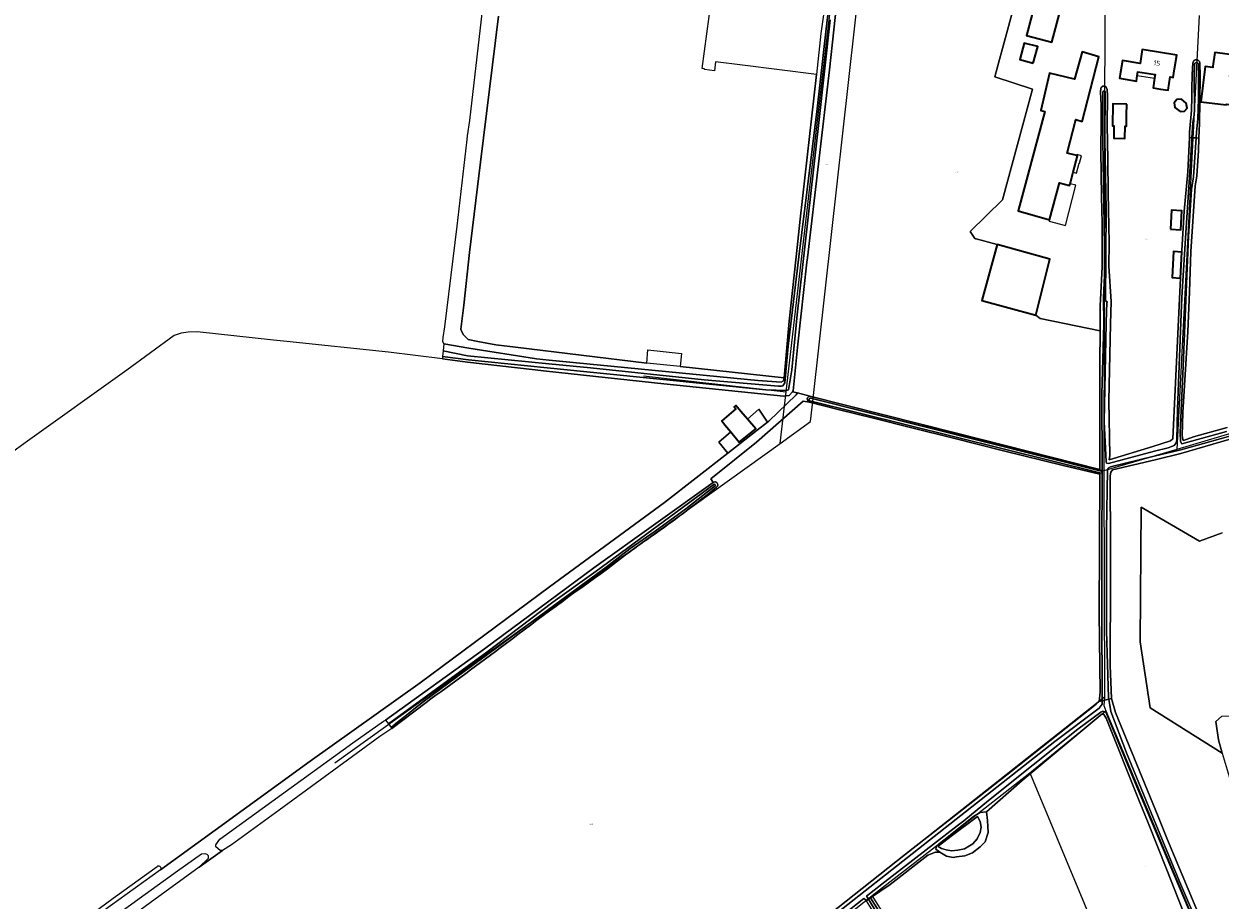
# Model space of a CAD drawing. Header units: metres. Extents: x 104777 to 177370, y 409697 to 438337.
# Tile 53 of 133: x 129010 to 129444, y 423130 to 423448. Entities that reach past the tile are written whole.
import ezdxf
from ezdxf.enums import TextEntityAlignment as Align
from ezdxf.lldxf.tags import DXFTag

# ---------------------------------------------------------------- set-up
doc = ezdxf.new("R2010")
doc.units = ezdxf.units.M
for name, color, linetype, lineweight in [('B-WE-GR-BOUWLAND-GV', 80, 'Continuous', 13), ('B-WE-GR-GRAS-GV', 60, 'Continuous', 13), ('B-WE-GR-HOUTWAL-GV', 40, 'Continuous', 13), ('B-WE-KG-GRENS_PERCEEL-G', 150, 'KG-PERCEEL-SO', 18), ('B-WE-KG-GRENS_PERCEEL-S', 150, 'Continuous', 25), ('B-WE-OG-BEBOUWING-G', 7, 'Continuous', 35), ('B-WE-OG-BEBOUWING-GV', 7, 'Continuous', 35), ('B-WE-OG-BEBOUWING_HUISNUMMER-T18', 10, 'Continuous', 18), ('B-WE-OG-BEBOUWING_LUIFEL-GV', 7, 'Continuous', 18), ('B-WE-OG-TERREIN_ERF-GV', 7, 'Continuous', 18), ('B-WE-OG-TERREIN_OEVER-GV', 7, 'Continuous', 18), ('B-WE-OG-WATER-GV', 130, 'Continuous', 18), ('B-WE-OG-WATER_GREPPEL-GV', 160, 'Continuous', 18), ('B-WE-VH-OPENVERHARDING_BETONELEMENT-GV', 90, 'Continuous', 18)]:
    doc.layers.add(name, color=color, linetype=linetype, lineweight=lineweight)
doc.styles.add('NLCS-ISO', font='NLCS-ISO.ttf')
doc.styles.add('NLCS-ISO-M20-T18', font='NLCS-ISO.ttf', dxfattribs={"height": 0.036})
doc.styles.get("Standard").update_dxf_attribs({"font": 'Romans.shx'})
tags = doc.linetypes.add('KG-PERCEEL-SO', pattern='A,5.5,-2,["P",Standard,S=1.8,R=0,X=-0.5,Y=-0.9],-2,5.5,-2,[5,NLCS.SHX,S=0.75,R=0,X=0,Y=0],-2', length=19).pattern_tags.tags
tags[6] = DXFTag(74, 10)

# ---------------------------------------------------------------- blocks, each defined once
blk = doc.blocks.new('SKG-PERCEELNUMMER-SO')
at = {"style": 'NLCS-ISO', "oblique": 10, "flags": 1}
for tag, p in [('GEMEENTECODE', (0, 2.6)), ('PERCEELGROOTTE', (0, -2.4))]:
    blk.add_attdef(tag, text='', height=1.8, dxfattribs=at).set_placement(p, align=Align.MIDDLE_CENTER)
at = {"style": 'NLCS-ISO', "oblique": 10}
blk.add_attdef('SECTIE', text='', height=1.8, dxfattribs=at).set_placement((-0.5, 0), align=Align.MIDDLE_RIGHT)
blk.add_attdef('PERCEELNUMMER', text='', height=1.8, dxfattribs=at).set_placement((0.5, 0), align=Align.MIDDLE_LEFT)

msp = doc.modelspace()

# ---------------------------------------------------------------- linework, layer by layer
at = {"layer": 'B-WE-GR-BOUWLAND-GV', "ltscale": 20, "flags": 128}
for points in [[(129355.434, 423369.902), (129353.712, 423372.44), (129365.393, 423383.951), (129376.332, 423424.109), (129362.624, 423428.554), (129363.664, 423432.269), (129372.107, 423463.501)], [(129305.83, 423460.306), (129302.621, 423431.155), (129294.665, 423363), (129294.468, 423361.309), (129291.091, 423331.557), (129289.412, 423314.629), (129289.197, 423314.367), (129291.022, 423313.907), (129295.563, 423312.763), (129349.176, 423299.25), (129400.754, 423286.172), (129400.828, 423324.767), (129400.844, 423336.494), (129379.171, 423340.987), (129377.514, 423342.139), (129357.971, 423347.403), (129363.509, 423367.738), (129355.866, 423369.817)], [(129030.582, 423121.739), (129042.624, 423130.667), (129058.53, 423142.097), (129058.681, 423142.207), (129058.852, 423142.282), (129059.035, 423142.317), (129059.222, 423142.311), (129059.403, 423142.265), (129059.569, 423142.181), (129059.713, 423142.062), (129059.828, 423141.914), (129059.907, 423141.745), (129059.948, 423141.563), (129059.948, 423141.376), (129059.908, 423141.194), (129059.785, 423140.934), (129079.638, 423155.286), (129114.171, 423180.361), (129154.105, 423208.785), (129200.967, 423243.515), (129242.776, 423274.187), (129265.688, 423292.039), (129262.43, 423296.035), (129266.792, 423299.762), (129264.616, 423302.393), (129263.543, 423303.757), (129268.648, 423308.096), (129268.002, 423308.857), (129268.661, 423309.417), (129270.43, 423307.198), (129272.82, 423304.452), (129276.989, 423308.081), (129280.102, 423303.288), (129280.564, 423303.65), (129290.563, 423313.29), (129291.022, 423313.907), (129289.197, 423314.367), (129288.047, 423312.964), (129285.959, 423312.72), (129242.501, 423317.2), (129199.967, 423321.828), (129194.679, 423322.403), (129171.237, 423325.133), (129162.118, 423326.287), (129142.504, 423328.769), (129105.704, 423332.555), (129100.812, 423333.078), (129073.121, 423336.039), (129069.781, 423335.987), (129067.252, 423335.633), (129064.722, 423334.721), (129047.574, 423322.17), (129010.71, 423295.801), (129005.689, 423292.209)], [(129228.32, 423065.957), (129330.255, 423146.539), (129349.557, 423161.672), (129368.753, 423176.722), (129399.413, 423200.974), (129400.471, 423201.922), (129400.86, 423205.321), (129400.501, 423234.041), (129400.696, 423257.824), (129400.701, 423258.478), (129400.751, 423284.477), (129387.437, 423287.598), (129365.824, 423292.855), (129347.677, 423297.538), (129332.48, 423301.288), (129318.562, 423304.721), (129305.736, 423307.899), (129295.326, 423310.596), (129293.029, 423310.917), (129276.095, 423296.019), (129259.55, 423282.72), (129260.457, 423281.472)], [(129156.177, 423201.575), (129143.77, 423192.212), (129143.104, 423191.71), (129139.442, 423189.301), (129102.833, 423162.505), (129085.612, 423149.9), (129082.351, 423147.942), (129073.856, 423141.908), (129056.036, 423128.857), (129006.833, 423092.82), (128976.072, 423070.672), (128958.872, 423058.288), (128957.668, 423057.685), (128951.865, 423053.43), (128951.162, 423052.276), (128942.395, 423046.416), (128939.373, 423044.396), (128921.818, 423031.614), (128900.092, 423016.027), (128892.874, 423010.412)]]:
    msp.add_lwpolyline(points, dxfattribs=at)
at = {"layer": 'B-WE-GR-BOUWLAND-GV', "ltscale": 20}
for points in [[(129355.866, 423369.817, -0.0128972), (129355.434, 423369.902)], [(129261.606, 423279.737, -0.0167473), (129239.814, 423263.134)], [(129260.457, 423281.472, -1.000531), (129261.606, 423279.737)], [(129239.814, 423263.134, 0.0205161), (129222.08, 423250.06)], [(129222.08, 423250.06, 0.0110109), (129184.95, 423222.729)], [(129184.95, 423222.729, -0.0010251), (129156.177, 423201.575)]]:
    msp.add_lwpolyline(points, format="xyb", dxfattribs=at)
at = {"layer": 'B-WE-GR-GRAS-GV', "ltscale": 20, "flags": 128}
for points in [[(129182.497, 423450.672), (129175.979, 423397.602), (129172.015, 423364.836), (129169.911, 423345.823), (129168.859, 423337.004), (129169.183, 423336.114), (129169.749, 423334.981), (129171.529, 423333.363), (129175.008, 423332.554), (129181.481, 423331.421), (129188.681, 423330.532), (129236.303, 423324.78), (129236.692, 423329.589), (129248.939, 423328.285), (129248.428, 423323.489), (129286.158, 423319.433), (129288.054, 423339.913), (129290.569, 423363.351), (129292.032, 423376.989), (129297.893, 423429.452), (129271.064, 423432.863), (129261.256, 423434.074), (129260.873, 423430.777), (129257.214, 423431.218), (129257.246, 423431.495), (129256.471, 423431.586), (129259.773, 423456.868)], [(129445.174, 423263.212), (129436.92, 423260.1), (129415.827, 423272.455), (129415.371, 423223.615), (129419, 423199.61), (129445.215, 423183.263), (129443.824, 423188.018), (129442.895, 423194.681), (129444.933, 423196.572)]]:
    msp.add_lwpolyline(points, dxfattribs=at)
msp.add_lwpolyline([(129280.102, 423303.288), (129276.989, 423308.081), (129272.82, 423304.452), (129275.878, 423300.939), (129269.902, 423296.002), (129266.792, 423299.762), (129262.43, 423296.035), (129265.688, 423292.039), (129276.4, 423300.386)], close=True, dxfattribs=at)
at = {"layer": 'B-WE-GR-HOUTWAL-GV', "ltscale": 20, "flags": 128}
for points in [[(129177.277, 423459.085), (129171.925, 423412.813), (129171.146, 423407.231), (129170.965, 423405.932), (129167.38, 423374.411), (129162.835, 423337.881), (129162.28, 423334.086), (129162.179, 423332.568), (129162.634, 423331.759), (129171.742, 423330.142), (129196.243, 423326.289), (129200.858, 423325.837), (129276.596, 423318.411), (129285.158, 423317.88), (129285.916, 423318.306), (129286.158, 423319.433), (129248.428, 423323.489), (129236.303, 423324.78), (129188.681, 423330.532), (129181.481, 423331.421), (129175.008, 423332.554), (129171.529, 423333.363), (129169.749, 423334.981), (129169.183, 423336.114), (129168.859, 423337.004), (129169.911, 423345.823), (129172.015, 423364.836), (129175.979, 423397.602), (129182.497, 423450.672)], [(129468.784, 423303.149), (129430.16, 423291.909), (129420.851, 423289.689), (129405.389, 423286.003), (129404.768, 423285.138), (129404.578, 423283.831), (129404.634, 423258.121), (129404.66, 423246.299), (129404.466, 423215.054), (129405.023, 423203.09), (129406.447, 423198.011), (129421.924, 423160.193), (129425.112, 423152.404), (129438.44, 423120.563), (129449.977, 423092.235)], [(129445.215, 423183.263), (129419, 423199.61), (129415.371, 423223.615), (129415.827, 423272.455), (129436.92, 423260.1), (129445.174, 423263.212)]]:
    msp.add_lwpolyline(points, dxfattribs=at)
at = {"layer": 'B-WE-KG-GRENS_PERCEEL-G', "ltscale": 20, "flags": 128}
for points in [[(129296.704, 423311.916), (129316.151, 423486.177)], [(129286.957, 423314.339), (129306.188, 423480.794)], [(129402.608, 423461.891), (129402.212, 423285.69)], [(129436.789, 423450.9), (129428.717, 423293.396)], [(129235.129, 423320.143), (129286.957, 423314.339)], [(129284.792, 423295.598), (129286.957, 423314.339)], [(129284.792, 423295.598), (129295.766, 423303.515), (129296.704, 423311.916)], [(129296.704, 423311.916), (129402.212, 423285.69)], [(129449.015, 423299.471), (129428.717, 423293.396)], [(129123.037, 423179.711), (129284.792, 423295.598)], [(129428.717, 423293.396), (129402.212, 423285.69)], [(129402.212, 423285.69), (129402.524, 423203.525)], [(129402.524, 423203.525), (129244.228, 423078.571), (129121.664, 422981.027), (129096.866, 422961.604)], [(129402.524, 423203.525), (129402.215, 423200.53), (129402.994, 423198.626)], [(129375.312, 423176.094), (129402.994, 423198.626)], [(129402.994, 423198.626), (129441.473, 423107.015)], [(129318.115, 423131.519), (129349.11, 423155.539), (129375.312, 423176.094)], [(129375.312, 423176.094), (129424.914, 423056.907)], [(129281.455, 423102.534), (129317.972, 423131.406)], [(129317.972, 423131.406), (129318.115, 423131.519)], [(129384.487, 423026.441), (129318.115, 423131.519)]]:
    msp.add_lwpolyline(points, dxfattribs=at)
at = {"layer": 'B-WE-OG-BEBOUWING-G', "ltscale": 20, "flags": 128}
for points in [[(129387, 423454.71), (129388.31, 423459.53), (129381.54, 423461.37), (129379.97, 423455.58), (129377.51, 423456.25), (129376.19, 423451.41), (129374.097, 423443.642), (129383.347, 423441.15)], [(129382.552, 423376.766), (129386.088, 423390.214), (129389.804, 423389.236), (129389.961, 423389.832), (129391.048, 423393.965), (129392.632, 423399.987), (129392.408, 423400.046), (129388.915, 423400.965), (129392.109, 423413.11), (129394.361, 423412.463), (129397.403, 423424.187), (129400.445, 423435.911), (129394.415, 423437.638), (129391.555, 423427.819), (129382.531, 423429.95), (129379.308, 423416.383), (129380.776, 423416.012), (129371.164, 423380.021)], [(129414.383, 423429.147), (129414.601, 423430.485), (129420.867, 423429.465), (129420.651, 423428.135), (129420.08, 423424.628), (129422.803, 423424.185), (129425.526, 423423.742), (129426.313, 423428.578), (129427.37, 423428.406), (129427.88, 423431.55), (129428.68, 423436.48), (129416.2, 423438.51), (129415.38, 423433.5), (129408.97, 423434.54), (129408.17, 423429.6), (129407.92, 423428.086), (129414.048, 423427.089)], [(129449.457, 423420.972), (129450.297, 423428.495), (129447.972, 423428.744), (129448.33, 423431.62), (129448.95, 423436.58), (129442.46, 423437.39), (129441.84, 423432.43), (129441.783, 423431.963), (129438.987, 423432.312), (129437.398, 423419.582), (129446.685, 423418.423), (129446.717, 423418.681), (129448.403, 423418.506), (129448.356, 423417.975), (129449.117, 423417.927), (129449.245, 423419.076), (129451.084, 423418.951), (129450.112, 423411.152), (129450.902, 423411.053), (129450.605, 423408.641), (129455.666, 423408.01), (129457.175, 423420.11)], [(129410.534, 423418.693), (129405.484, 423418.765), (129405.37, 423410.82), (129405.906, 423410.812), (129405.842, 423406.3), (129409.883, 423406.242), (129409.946, 423410.708), (129410.419, 423410.702), (129410.476, 423414.698)], [(129357.971, 423347.403), (129377.514, 423342.139), (129382.655, 423362.478), (129363.509, 423367.738)], [(129266.792, 423299.762), (129269.902, 423296.002), (129275.878, 423300.939), (129272.82, 423304.452), (129270.43, 423307.198), (129268.661, 423309.417), (129268.002, 423308.857), (129268.648, 423308.096), (129263.543, 423303.757), (129264.616, 423302.393)]]:
    msp.add_lwpolyline(points, close=True, dxfattribs=at)
at = {"layer": 'B-WE-OG-BEBOUWING-GV', "ltscale": 20, "flags": 128}
for points in [[(129387, 423454.71), (129388.31, 423459.53), (129381.54, 423461.37), (129379.97, 423455.58), (129377.51, 423456.25), (129376.19, 423451.41), (129374.097, 423443.642), (129383.347, 423441.15)], [(129376.625, 423433.584), (129378.254, 423439.646), (129373.36, 423440.838), (129371.762, 423434.891)], [(129382.552, 423376.766), (129386.088, 423390.214), (129389.804, 423389.236), (129389.961, 423389.832), (129391.048, 423393.965), (129392.632, 423399.987), (129392.408, 423400.046), (129388.915, 423400.965), (129392.109, 423413.11), (129394.361, 423412.463), (129397.403, 423424.187), (129400.445, 423435.911), (129394.415, 423437.638), (129391.555, 423427.819), (129382.531, 423429.95), (129379.308, 423416.383), (129380.776, 423416.012), (129371.164, 423380.021)], [(129414.383, 423429.147), (129414.601, 423430.485), (129420.867, 423429.465), (129420.651, 423428.135), (129420.08, 423424.628), (129422.803, 423424.185), (129425.526, 423423.742), (129426.313, 423428.578), (129427.37, 423428.406), (129427.88, 423431.55), (129428.68, 423436.48), (129416.2, 423438.51), (129415.38, 423433.5), (129408.97, 423434.54), (129408.17, 423429.6), (129407.92, 423428.086), (129414.048, 423427.089)], [(129449.457, 423420.972), (129450.297, 423428.495), (129447.972, 423428.744), (129448.33, 423431.62), (129448.95, 423436.58), (129442.46, 423437.39), (129441.84, 423432.43), (129441.783, 423431.963), (129438.987, 423432.312), (129437.398, 423419.582), (129446.685, 423418.423), (129446.717, 423418.681), (129448.403, 423418.506), (129448.356, 423417.975), (129449.117, 423417.927), (129449.245, 423419.076), (129451.084, 423418.951), (129450.112, 423411.152), (129450.902, 423411.053), (129450.605, 423408.641), (129455.666, 423408.01), (129457.175, 423420.11)], [(129410.534, 423418.693), (129405.484, 423418.765), (129405.37, 423410.82), (129405.906, 423410.812), (129405.842, 423406.3), (129409.883, 423406.242), (129409.946, 423410.708), (129410.419, 423410.702), (129410.476, 423414.698)], [(129429.89, 423415.984), (129431.468, 423416.16), (129432.418, 423417.302), (129432.162, 423419.025), (129430.441, 423420.555), (129428.686, 423420.347), (129427.736, 423419.205), (129427.944, 423417.499)], [(129426.469, 423373.301), (129430.125, 423373.11), (129430.487, 423380.02), (129426.831, 423380.212)], [(129357.971, 423347.403), (129377.514, 423342.139), (129382.655, 423362.478), (129363.509, 423367.738)], [(129430.102, 423355.622), (129430.558, 423364.968), (129427.569, 423365.195), (129427.065, 423355.753)], [(129266.792, 423299.762), (129269.902, 423296.002), (129275.878, 423300.939), (129272.82, 423304.452), (129270.43, 423307.198), (129268.661, 423309.417), (129268.002, 423308.857), (129268.648, 423308.096), (129263.543, 423303.757), (129264.616, 423302.393)]]:
    msp.add_lwpolyline(points, close=True, dxfattribs=at)
at = {"layer": 'B-WE-OG-BEBOUWING_LUIFEL-GV', "ltscale": 20, "flags": 128}
for points in [[(129414.383, 423429.147), (129420.651, 423428.135), (129420.867, 423429.465), (129414.601, 423430.485)], [(129391.048, 423393.965), (129392.353, 423393.622), (129393.313, 423397.27), (129393.407, 423397.245), (129394.132, 423400.003), (129392.509, 423400.43), (129392.408, 423400.046), (129392.632, 423399.987)], [(129389.961, 423389.832), (129389.804, 423389.236), (129386.088, 423390.214), (129382.552, 423376.766), (129382.419, 423376.261), (129388.259, 423374.725), (129392.086, 423389.273)]]:
    msp.add_lwpolyline(points, close=True, dxfattribs=at)
at = {"layer": 'B-WE-OG-TERREIN_ERF-GV', "ltscale": 20, "flags": 128}
for points in [[(129407.57, 423461.323), (129403.493, 423462.876), (129398.322, 423464.583), (129395.951, 423465.365), (129393.625, 423465.991), (129391.813, 423466.48), (129390.129, 423466.933), (129374.484, 423472.293), (129372.107, 423463.501), (129363.664, 423432.269), (129362.624, 423428.554), (129376.332, 423424.109), (129365.393, 423383.951), (129353.712, 423372.44), (129355.434, 423369.902)], [(129355.866, 423369.817), (129363.509, 423367.738), (129382.655, 423362.478), (129377.514, 423342.139), (129379.171, 423340.987), (129400.844, 423336.494), (129400.847, 423338.854), (129400.856, 423345.671), (129400.969, 423347.852), (129401.597, 423359.72), (129401.656, 423368.937), (129401.584, 423375.553), (129401.377, 423385.239), (129401.24, 423393.559), (129401.131, 423401.606), (129401.291, 423412.9), (129401.253, 423418.451), (129401.021, 423423.069), (129401.086, 423424.329), (129401.312, 423424.786), (129401.832, 423425.283), (129402.528, 423425.286), (129403.11, 423424.883), (129403.377, 423424.042), (129403.504, 423421.704), (129403.483, 423411.205), (129403.709, 423398.547), (129403.786, 423386.483), (129404.192, 423368.329), (129404.073, 423359.905), (129404.888, 423347.107), (129404.695, 423339.039), (129404.027, 423311.07), (129404.404, 423291.252), (129404.211, 423289.683), (129420.047, 423294.529), (129426.461, 423296.491), (129427.255, 423297.267), (129429.86, 423350.665), (129430.102, 423355.622), (129427.065, 423355.753), (129427.569, 423365.195), (129430.558, 423364.968), (129430.592, 423365.657), (129431.412, 423379.932), (129432.674, 423394.174), (129433.262, 423406.564), (129433.356, 423408.544), (129434.014, 423416.449), (129434.167, 423421.359), (129434.17, 423424.982), (129434.305, 423428.661), (129434.326, 423429.473), (129434.591, 423433.743), (129434.611, 423433.862), (129434.642, 423433.978), (129434.684, 423434.091), (129434.737, 423434.199), (129434.8, 423434.302), (129434.873, 423434.397), (129434.955, 423434.485), (129435.046, 423434.565), (129435.144, 423434.635), (129435.248, 423434.696), (129435.357, 423434.746), (129435.471, 423434.785), (129435.588, 423434.812), (129435.708, 423434.828), (129435.828, 423434.832), (129435.948, 423434.825), (129436.067, 423434.805), (129436.184, 423434.774), (129436.296, 423434.732), (129436.405, 423434.679), (129436.507, 423434.615), (129436.603, 423434.542), (129436.691, 423434.46), (129436.77, 423434.37), (129436.84, 423434.272), (129436.901, 423434.168), (129436.951, 423434.058), (129436.99, 423433.944), (129437.017, 423433.827), (129437.033, 423433.707), (129437.037, 423433.587), (129437.153, 423428.834), (129437.08, 423419.619), (129437, 423411.638), (129436.753, 423406.392), (129436.537, 423401.791), (129435.974, 423392.738), (129435.406, 423388.992), (129433.816, 423365.182), (129433.293, 423350.599), (129432.777, 423336.217), (129430.946, 423306.824), (129430.673, 423298.449), (129430.919, 423297.049), (129431.176, 423296.697), (129434.77, 423297.964), (129446.942, 423301.399)], [(129436.507, 423112.033), (129425.151, 423140.883), (129418.263, 423157.941), (129415.059, 423165.877), (129403.106, 423195.868), (129402.248, 423197.188), (129401.552, 423197.37), (129400.848, 423196.855), (129372.554, 423173.36), (129359.589, 423161.992), (129359.988, 423158.845), (129360.199, 423154.478), (129359.199, 423151.086), (129357.343, 423149.188), (129354.612, 423147.038), (129351.72, 423146.025), (129348.688, 423145.556), (129347.523, 423145.376), (129345.172, 423145.84), (129342.658, 423147.353), (129341.087, 423147.285), (129338.281, 423146.183), (129324.714, 423135.52), (129317.524, 423130.73), (129328.495, 423113.343)]]:
    msp.add_lwpolyline(points, dxfattribs=at)
for points in [[(129387, 423454.71), (129383.347, 423441.15), (129374.097, 423443.642), (129376.19, 423451.41), (129377.51, 423456.25), (129379.97, 423455.58), (129381.54, 423461.37), (129388.31, 423459.53)], [(129376.625, 423433.584), (129371.762, 423434.891), (129373.36, 423440.838), (129378.254, 423439.646)], [(129389.961, 423389.832), (129389.804, 423389.236), (129386.088, 423390.214), (129382.552, 423376.766), (129371.164, 423380.021), (129380.776, 423416.012), (129379.308, 423416.383), (129382.531, 423429.95), (129391.555, 423427.819), (129394.415, 423437.638), (129400.445, 423435.911), (129397.403, 423424.187), (129394.361, 423412.463), (129392.109, 423413.11), (129388.915, 423400.965), (129392.408, 423400.046), (129392.632, 423399.987), (129391.048, 423393.965)], [(129414.601, 423430.485), (129414.383, 423429.147), (129414.048, 423427.089), (129407.92, 423428.086), (129408.17, 423429.6), (129408.97, 423434.54), (129415.38, 423433.5), (129416.2, 423438.51), (129428.68, 423436.48), (129427.88, 423431.55), (129427.37, 423428.406), (129426.313, 423428.578), (129425.526, 423423.742), (129422.803, 423424.185), (129420.08, 423424.628), (129420.651, 423428.135), (129420.867, 423429.465)], [(129447.972, 423428.744), (129450.297, 423428.495), (129449.457, 423420.972), (129457.175, 423420.11), (129455.666, 423408.01), (129450.605, 423408.641), (129450.902, 423411.053), (129450.112, 423411.152), (129451.084, 423418.951), (129449.245, 423419.076), (129449.117, 423417.927), (129448.356, 423417.975), (129448.403, 423418.506), (129446.717, 423418.681), (129446.685, 423418.423), (129437.398, 423419.582), (129438.987, 423432.312), (129441.783, 423431.963), (129441.84, 423432.43), (129442.46, 423437.39), (129448.95, 423436.58), (129448.33, 423431.62)], [(129410.534, 423418.693), (129410.476, 423414.698), (129410.419, 423410.702), (129409.946, 423410.708), (129409.883, 423406.242), (129405.842, 423406.3), (129405.906, 423410.812), (129405.37, 423410.82), (129405.484, 423418.765)], [(129429.89, 423415.984), (129427.944, 423417.499), (129427.736, 423419.205), (129428.686, 423420.347), (129430.441, 423420.555), (129432.162, 423419.025), (129432.418, 423417.302), (129431.468, 423416.16)], [(129426.469, 423373.301), (129426.831, 423380.212), (129430.487, 423380.02), (129430.125, 423373.11)]]:
    msp.add_lwpolyline(points, close=True, dxfattribs=at)
at = {"layer": 'B-WE-OG-TERREIN_ERF-GV', "ltscale": 20}
msp.add_lwpolyline([(129355.434, 423369.902, 0.0128972), (129355.866, 423369.817)], format="xyb", dxfattribs=at)
at = {"layer": 'B-WE-OG-TERREIN_OEVER-GV', "ltscale": 20, "flags": 128}
for points in [[(129302.92, 423449.313), (129298.783, 423412.105), (129290.864, 423342.315), (129288.947, 423322.364), (129287.808, 423315.07), (129287.092, 423314.809), (129279.514, 423315.1), (129200.102, 423323.067), (129171.551, 423325.931), (129162.201, 423327.175), (129162.118, 423326.287), (129171.237, 423325.133), (129194.679, 423322.403), (129199.967, 423321.828), (129242.501, 423317.2), (129285.959, 423312.72), (129288.047, 423312.964), (129289.197, 423314.367), (129289.412, 423314.629), (129291.091, 423331.557), (129294.468, 423361.309), (129294.665, 423363), (129302.621, 423431.155), (129305.83, 423460.306)], [(129301.838, 423460.627), (129299.55, 423444.286), (129297.893, 423429.452), (129292.032, 423376.989), (129290.569, 423363.351), (129288.054, 423339.913), (129286.158, 423319.433), (129285.916, 423318.306), (129285.158, 423317.88), (129276.596, 423318.411), (129200.858, 423325.837), (129196.243, 423326.289), (129171.742, 423330.142), (129162.634, 423331.759), (129162.394, 423329.21), (129171.298, 423327.348), (129200.725, 423324.501), (129215.861, 423323.037), (129257.169, 423318.717), (129284.11, 423316.382), (129285.185, 423316.369), (129285.725, 423316.497), (129286.41, 423317.565), (129287.644, 423330.934), (129291.509, 423363.25), (129292.567, 423372.101), (129298.208, 423417.025), (129301.441, 423446.04), (129303.156, 423460.442)], [(129434.176, 423406.519), (129433.262, 423406.564), (129432.674, 423394.174), (129431.412, 423379.932), (129430.592, 423365.657), (129430.558, 423364.968), (129430.102, 423355.622), (129429.86, 423350.665), (129427.255, 423297.267), (129426.461, 423296.491), (129420.047, 423294.529), (129404.211, 423289.683), (129404.404, 423291.252), (129404.027, 423311.07), (129404.695, 423339.039), (129404.888, 423347.107), (129404.073, 423359.905), (129404.192, 423368.329), (129403.786, 423386.483), (129403.709, 423398.547), (129403.483, 423411.205), (129403.504, 423421.704), (129403.377, 423424.042), (129403.11, 423424.883), (129402.528, 423425.286), (129401.832, 423425.283), (129401.312, 423424.786), (129401.086, 423424.329), (129401.021, 423423.069), (129401.253, 423418.451), (129401.291, 423412.9), (129401.131, 423401.606), (129401.24, 423393.559), (129401.377, 423385.239), (129401.584, 423375.553), (129401.656, 423368.937), (129401.597, 423359.72), (129400.969, 423347.852), (129400.856, 423345.671), (129400.847, 423338.854), (129400.844, 423336.494), (129400.828, 423324.767), (129400.754, 423286.172), (129400.753, 423285.618), (129401.634, 423285.396), (129401.64, 423287.27), (129401.512, 423313.456), (129402.222, 423338.852), (129402.163, 423348.413), (129402.562, 423359.178), (129401.832, 423405.634), (129401.875, 423423.227)], [(129402.687, 423423.248), (129402.549, 423405.87), (129403.121, 423380.445), (129402.871, 423347.305), (129403.391, 423347.037), (129403.296, 423346.34), (129403.175, 423343.548), (129403.083, 423339.078), (129402.355, 423303.583), (129403.055, 423288.911), (129403.225, 423288.473), (129403.921, 423288.29), (129420.595, 423292.737), (129425.548, 423294.058), (129427.739, 423294.817), (129428.448, 423295.769), (129428.723, 423296.901), (129428.942, 423308.07), (129430.436, 423345.933), (129430.711, 423350.623), (129431.965, 423372.012), (129433.337, 423392.158), (129433.639, 423397.922), (129434.176, 423406.519)], [(129446.942, 423301.399), (129434.77, 423297.964), (129431.176, 423296.697), (129430.919, 423297.049), (129430.673, 423298.449), (129430.946, 423306.824), (129432.777, 423336.217), (129433.293, 423350.599), (129433.816, 423365.182), (129435.406, 423388.992), (129435.974, 423392.738), (129436.537, 423401.791), (129436.753, 423406.392), (129435.755, 423406.441), (129434.735, 423392.316), (129434.07, 423387.698), (129432.997, 423370.691), (129432.167, 423350.639), (129431.044, 423323.494), (129429.889, 423299.505), (129430.113, 423296.361), (129430.539, 423295.483), (129446.739, 423299.918)], [(129295.326, 423310.596), (129305.736, 423307.899), (129318.562, 423304.721), (129332.48, 423301.288), (129347.677, 423297.538), (129365.824, 423292.855), (129387.437, 423287.598), (129400.751, 423284.477), (129400.752, 423284.973), (129295.561, 423311.044), (129295.465, 423311.102), (129295.383, 423311.18), (129295.319, 423311.273), (129295.276, 423311.377), (129295.255, 423311.488), (129295.258, 423311.6), (129295.285, 423311.71), (129295.334, 423311.812), (129295.403, 423311.901), (129295.489, 423311.974), (129295.589, 423312.027), (129295.697, 423312.058), (129295.809, 423312.066), (129400.753, 423285.618), (129400.754, 423286.172)], [(129400.754, 423286.172), (129349.176, 423299.25), (129295.563, 423312.763)], [(129466.943, 423303.52), (129430.164, 423293.218), (129420.556, 423290.928), (129404.693, 423287.146), (129403.814, 423286.633), (129403.542, 423285.763), (129403.201, 423264.209), (129403.202, 423258.118), (129403.205, 423227.55), (129403.881, 423203.452), (129403.99, 423202.825), (129405.023, 423203.09), (129404.466, 423215.054), (129404.66, 423246.299), (129404.634, 423258.121), (129404.578, 423283.831), (129404.768, 423285.138), (129405.389, 423286.003), (129420.851, 423289.689), (129430.16, 423291.909), (129468.784, 423303.149)], [(129260.457, 423281.472), (129217.065, 423250.429), (129177.426, 423221.038), (129141.449, 423195.207), (129142.53, 423193.812), (129178.3, 423219.84), (129202.214, 423238.022), (129217.938, 423249.231), (129260.664, 423280.743), (129260.743, 423280.774), (129260.828, 423280.787), (129260.913, 423280.78), (129260.995, 423280.755), (129261.068, 423280.712), (129261.131, 423280.654), (129261.179, 423280.583), (129261.21, 423280.504), (129261.222, 423280.419), (129261.215, 423280.334), (129261.189, 423280.253), (129261.146, 423280.179), (129250.436, 423271.852), (129239.353, 423263.816), (129230.345, 423257.457), (129221.606, 423250.735), (129202.961, 423237.092), (129184.447, 423223.382), (129170.079, 423212.797), (129155.69, 423202.241), (129152.414, 423199.63), (129149.138, 423197.02), (129145.862, 423194.409), (129143.516, 423192.54), (129143.77, 423192.212), (129156.177, 423201.575)], [(129288.2, 423111.773), (129350.372, 423160.633), (129384.491, 423187.446), (129400.519, 423199.564), (129401.671, 423201.034), (129401.664, 423202.228), (129400.471, 423201.922), (129399.413, 423200.974), (129368.753, 423176.722), (129349.557, 423161.672), (129330.255, 423146.539), (129228.32, 423065.957)], [(129433.003, 423126.737), (129427.82, 423138.756), (129419.485, 423158.435), (129414.148, 423171.037), (129403.285, 423197.262), (129402.772, 423198.228), (129401.903, 423198.501), (129401.112, 423198.073), (129392.836, 423191.974), (129360.323, 423165.998), (129351.393, 423158.71), (129349.042, 423156.792), (129321.648, 423135.643), (129316.12, 423131.285), (129316.766, 423130.225), (129317.524, 423130.73), (129324.714, 423135.52), (129338.281, 423146.183), (129341.087, 423147.285), (129342.658, 423147.353), (129341.292, 423148.423), (129341.466, 423149.394), (129342.45, 423150.355), (129346.433, 423153.481), (129352.043, 423157.883), (129354.971, 423160.181), (129357.34, 423161.694), (129359.589, 423161.992), (129372.554, 423173.36), (129400.848, 423196.855), (129401.552, 423197.37), (129402.248, 423197.188), (129403.106, 423195.868), (129415.059, 423165.877), (129418.263, 423157.941), (129425.151, 423140.883), (129436.507, 423112.033)], [(129315.908, 423129.653), (129315.693, 423129.995), (129315.142, 423130.515), (129281.827, 423104.254)]]:
    msp.add_lwpolyline(points, dxfattribs=at)
for points in [[(129433.262, 423406.564), (129434.176, 423406.519), (129434.521, 423412.05), (129435.001, 423414.743), (129435.093, 423416.779), (129434.964, 423428.722), (129435.124, 423432.993), (129435.122, 423433.065), (129435.128, 423433.137), (129435.141, 423433.209), (129435.161, 423433.278), (129435.188, 423433.345), (129435.222, 423433.409), (129435.261, 423433.47), (129435.307, 423433.526), (129435.358, 423433.577), (129435.414, 423433.623), (129435.474, 423433.663), (129435.538, 423433.697), (129435.605, 423433.724), (129435.675, 423433.745), (129435.746, 423433.758), (129435.818, 423433.764), (129435.89, 423433.763), (129435.962, 423433.754), (129436.033, 423433.739), (129436.102, 423433.716), (129436.168, 423433.687), (129436.231, 423433.651), (129436.29, 423433.609), (129436.344, 423433.561), (129436.393, 423433.508), (129436.437, 423433.451), (129436.475, 423433.389), (129436.507, 423433.324), (129436.531, 423433.256), (129436.549, 423433.186), (129436.56, 423433.114), (129436.535, 423428.777), (129436.535, 423420.455), (129436.396, 423413.34), (129435.902, 423408.48), (129435.755, 423406.441), (129436.753, 423406.392), (129437, 423411.638), (129437.08, 423419.619), (129437.153, 423428.834), (129437.037, 423433.587), (129437.033, 423433.707), (129437.017, 423433.827), (129436.99, 423433.944), (129436.951, 423434.058), (129436.901, 423434.168), (129436.84, 423434.272), (129436.77, 423434.37), (129436.691, 423434.46), (129436.603, 423434.542), (129436.507, 423434.615), (129436.405, 423434.679), (129436.296, 423434.732), (129436.184, 423434.774), (129436.067, 423434.805), (129435.948, 423434.825), (129435.828, 423434.832), (129435.708, 423434.828), (129435.588, 423434.812), (129435.471, 423434.785), (129435.357, 423434.746), (129435.248, 423434.696), (129435.144, 423434.635), (129435.046, 423434.565), (129434.955, 423434.485), (129434.873, 423434.397), (129434.8, 423434.302), (129434.737, 423434.199), (129434.684, 423434.091), (129434.642, 423433.978), (129434.611, 423433.862), (129434.591, 423433.743), (129434.326, 423429.473), (129434.305, 423428.661), (129434.17, 423424.982), (129434.167, 423421.359), (129434.014, 423416.449), (129433.356, 423408.544)], [(129400.471, 423201.922), (129401.664, 423202.228), (129401.465, 423235.426), (129401.541, 423257.817), (129401.632, 423284.755), (129400.752, 423284.973), (129400.751, 423284.477), (129400.701, 423258.478), (129400.696, 423257.824), (129400.501, 423234.041), (129400.86, 423205.321)], [(129420.27, 423159.517), (129429.715, 423136.639), (129445.515, 423099.707), (129456.013, 423074.613), (129456.59, 423073.234), (129459.031, 423075.458), (129457.687, 423075.473), (129457.373, 423075.477), (129456.09, 423077.675), (129452.321, 423086.652), (129449.977, 423092.235), (129438.44, 423120.563), (129425.112, 423152.404), (129421.924, 423160.193), (129406.447, 423198.011), (129405.023, 423203.09), (129403.99, 423202.825), (129404.781, 423198.292), (129410.452, 423183.3)], [(129467.985, 423197.017), (129454.609, 423196.66), (129444.933, 423196.572), (129442.895, 423194.681), (129443.824, 423188.018), (129445.215, 423183.263), (129448.765, 423171.129), (129451.024, 423157.597), (129452.275, 423152.543), (129455.951, 423148.065), (129459.367, 423147.118), (129467.359, 423149.644), (129490.603, 423163.581), (129504.387, 423171.357), (129521.751, 423181.154), (129524.208, 423184.451), (129524.042, 423187.476), (129520.037, 423198.207), (129517.86, 423201.659), (129514.145, 423202.811), (129496.255, 423200.217), (129475.579, 423197.219), (129468.879, 423197.04)], [(129348.688, 423145.556), (129351.72, 423146.025), (129354.612, 423147.038), (129357.343, 423149.188), (129359.199, 423151.086), (129360.199, 423154.478), (129359.988, 423158.845), (129359.589, 423161.992), (129357.34, 423161.694), (129354.971, 423160.181), (129352.043, 423157.883), (129346.433, 423153.481), (129342.45, 423150.355), (129341.466, 423149.394), (129341.292, 423148.423), (129342.658, 423147.353), (129345.172, 423145.84), (129347.523, 423145.376)], [(129342.553, 423149.884), (129346.771, 423153.05), (129356.378, 423160.261), (129357.329, 423158.385), (129357.711, 423156.354), (129357.282, 423154.413), (129356.283, 423152.154), (129354.72, 423150.308), (129351.7, 423148.56), (129349.18, 423148.022), (129346.907, 423147.805), (129344.965, 423148.153), (129343.35, 423148.658), (129342.141, 423149.321)], [(129386.557, 423026.075), (129386.212, 423026.581), (129385.05, 423026.429), (129383.506, 423024.832), (129356.678, 423069.062), (129342.897, 423090.442), (129328.495, 423113.343), (129317.524, 423130.73), (129316.766, 423130.225), (129326.605, 423114.08), (129340.272, 423092.526), (129383.164, 423024.048), (129383.708, 423024.579), (129385.4, 423026.232), (129385.768, 423026.471), (129386.189, 423025.947)]]:
    msp.add_lwpolyline(points, close=True, dxfattribs=at)
at = {"layer": 'B-WE-OG-TERREIN_OEVER-GV', "ltscale": 20}
for points in [[(129401.875, 423423.227, -0.5750599), (129402.687, 423423.248)], [(129295.563, 423312.763, 0.7957524), (129295.326, 423310.596)], [(129239.814, 423263.134, 0.0167473), (129261.606, 423279.737)], [(129261.606, 423279.737, 1.000531), (129260.457, 423281.472)], [(129222.08, 423250.06, -0.0205161), (129239.814, 423263.134)], [(129184.95, 423222.729, -0.0110109), (129222.08, 423250.06)], [(129156.177, 423201.575, 0.0010251), (129184.95, 423222.729)]]:
    msp.add_lwpolyline(points, format="xyb", dxfattribs=at)
at = {"layer": 'B-WE-OG-WATER-GV', "ltscale": 20, "flags": 128}
for points in [[(129303.156, 423460.442), (129301.441, 423446.04), (129298.208, 423417.025), (129292.567, 423372.101), (129291.509, 423363.25), (129287.644, 423330.934), (129286.41, 423317.565), (129285.725, 423316.497), (129285.185, 423316.369), (129284.11, 423316.382), (129257.169, 423318.717), (129215.861, 423323.037), (129200.725, 423324.501), (129171.298, 423327.348), (129162.394, 423329.21), (129162.201, 423327.175), (129171.551, 423325.931), (129200.102, 423323.067), (129279.514, 423315.1), (129287.092, 423314.809), (129287.808, 423315.07), (129288.947, 423322.364), (129290.864, 423342.315), (129298.783, 423412.105), (129302.92, 423449.313)], [(129401.875, 423423.227), (129401.832, 423405.634), (129402.562, 423359.178), (129402.163, 423348.413), (129402.222, 423338.852), (129401.512, 423313.456), (129401.64, 423287.27), (129401.634, 423285.396), (129401.632, 423284.755), (129401.541, 423257.817), (129401.465, 423235.426), (129401.664, 423202.228), (129403.99, 423202.825), (129403.881, 423203.452), (129403.205, 423227.55), (129403.202, 423258.118), (129403.201, 423264.209), (129403.542, 423285.763), (129403.814, 423286.633), (129404.693, 423287.146), (129420.556, 423290.928), (129430.164, 423293.218), (129466.943, 423303.52)], [(129446.739, 423299.918), (129430.539, 423295.483), (129430.113, 423296.361), (129429.889, 423299.505), (129431.044, 423323.494), (129432.167, 423350.639), (129432.997, 423370.691), (129434.07, 423387.698), (129434.735, 423392.316), (129435.755, 423406.441), (129434.176, 423406.519), (129433.639, 423397.922), (129433.337, 423392.158), (129431.965, 423372.012), (129430.711, 423350.623), (129430.436, 423345.933), (129428.942, 423308.07), (129428.723, 423296.901), (129428.448, 423295.769), (129427.739, 423294.817), (129425.548, 423294.058), (129420.595, 423292.737), (129403.921, 423288.29), (129403.225, 423288.473), (129403.055, 423288.911), (129402.355, 423303.583), (129403.083, 423339.078), (129403.175, 423343.548), (129403.296, 423346.34), (129403.391, 423347.037), (129402.871, 423347.305), (129403.121, 423380.445), (129402.549, 423405.87), (129402.687, 423423.248)], [(129445.515, 423099.707), (129429.715, 423136.639), (129420.27, 423159.517), (129410.452, 423183.3), (129404.781, 423198.292), (129403.99, 423202.825), (129401.664, 423202.228), (129401.671, 423201.034), (129400.519, 423199.564), (129384.491, 423187.446)], [(129281.827, 423104.254), (129315.142, 423130.515), (129315.693, 423129.995), (129315.908, 423129.653), (129316.766, 423130.225), (129316.12, 423131.285), (129321.648, 423135.643), (129349.042, 423156.792), (129351.393, 423158.71), (129360.323, 423165.998), (129392.836, 423191.974), (129401.112, 423198.073), (129401.903, 423198.501), (129402.772, 423198.228), (129403.285, 423197.262), (129414.148, 423171.037), (129419.485, 423158.435), (129427.82, 423138.756), (129433.003, 423126.737)], [(129384.491, 423187.446), (129350.372, 423160.633), (129288.2, 423111.773), (129270.162, 423097.418), (129247.67, 423079.519), (129203.354, 423044.43), (129188.406, 423032.512), (129168.221, 423016.419), (129119.114, 422977.711), (129070.158, 422938.925), (129035.455, 422911.696), (129013.094, 422893.922)]]:
    msp.add_lwpolyline(points, dxfattribs=at)
for points in [[(129434.176, 423406.519), (129435.755, 423406.441), (129435.902, 423408.48), (129436.396, 423413.34), (129436.535, 423420.455), (129436.535, 423428.777), (129436.56, 423433.114), (129436.549, 423433.186), (129436.531, 423433.256), (129436.507, 423433.324), (129436.475, 423433.389), (129436.437, 423433.451), (129436.393, 423433.508), (129436.344, 423433.561), (129436.29, 423433.609), (129436.231, 423433.651), (129436.168, 423433.687), (129436.102, 423433.716), (129436.033, 423433.739), (129435.962, 423433.754), (129435.89, 423433.763), (129435.818, 423433.764), (129435.746, 423433.758), (129435.675, 423433.745), (129435.605, 423433.724), (129435.538, 423433.697), (129435.474, 423433.663), (129435.414, 423433.623), (129435.358, 423433.577), (129435.307, 423433.526), (129435.261, 423433.47), (129435.222, 423433.409), (129435.188, 423433.345), (129435.161, 423433.278), (129435.141, 423433.209), (129435.128, 423433.137), (129435.122, 423433.065), (129435.124, 423432.993), (129434.964, 423428.722), (129435.093, 423416.779), (129435.001, 423414.743), (129434.521, 423412.05)], [(129346.771, 423153.05), (129342.553, 423149.884), (129342.141, 423149.321), (129343.35, 423148.658), (129344.965, 423148.153), (129346.907, 423147.805), (129349.18, 423148.022), (129351.7, 423148.56), (129354.72, 423150.308), (129356.283, 423152.154), (129357.282, 423154.413), (129357.711, 423156.354), (129357.329, 423158.385), (129356.378, 423160.261)], [(129382.535, 423023.433), (129383.164, 423024.048), (129340.272, 423092.526), (129326.605, 423114.08), (129316.766, 423130.225), (129315.908, 423129.653), (129325.688, 423114.142), (129342.58, 423087.296), (129358.848, 423061.864), (129382.101, 423024.137)]]:
    msp.add_lwpolyline(points, close=True, dxfattribs=at)
at = {"layer": 'B-WE-OG-WATER-GV', "ltscale": 20}
msp.add_lwpolyline([(129402.687, 423423.248, 0.5750599), (129401.875, 423423.227)], format="xyb", dxfattribs=at)
at = {"layer": 'B-WE-OG-WATER_GREPPEL-GV', "ltscale": 20, "flags": 128}
for points in [[(129401.632, 423284.755), (129401.634, 423285.396), (129400.753, 423285.618), (129295.809, 423312.066), (129295.697, 423312.058), (129295.589, 423312.027), (129295.489, 423311.974), (129295.403, 423311.901), (129295.334, 423311.812), (129295.285, 423311.71), (129295.258, 423311.6), (129295.255, 423311.488), (129295.276, 423311.377), (129295.319, 423311.273), (129295.383, 423311.18), (129295.465, 423311.102), (129295.561, 423311.044), (129400.752, 423284.973)], [(129142.53, 423193.812), (129143.516, 423192.54), (129145.862, 423194.409), (129149.138, 423197.02), (129152.414, 423199.63), (129155.69, 423202.241), (129170.079, 423212.797), (129184.447, 423223.382), (129202.961, 423237.092), (129221.606, 423250.735), (129230.345, 423257.457), (129239.353, 423263.816), (129250.436, 423271.852), (129261.146, 423280.179), (129261.189, 423280.253), (129261.215, 423280.334), (129261.222, 423280.419), (129261.21, 423280.504), (129261.179, 423280.583), (129261.131, 423280.654), (129261.068, 423280.712), (129260.995, 423280.755), (129260.913, 423280.78), (129260.828, 423280.787), (129260.743, 423280.774), (129260.664, 423280.743), (129217.938, 423249.231), (129202.214, 423238.022), (129178.3, 423219.84)]]:
    msp.add_lwpolyline(points, close=True, dxfattribs=at)
at = {"layer": 'B-WE-VH-OPENVERHARDING_BETONELEMENT-GV', "ltscale": 20, "flags": 128}
for points in [[(129295.563, 423312.763), (129291.022, 423313.907), (129290.563, 423313.29), (129280.564, 423303.65), (129280.102, 423303.288), (129276.4, 423300.386), (129265.688, 423292.039), (129242.776, 423274.187), (129200.967, 423243.515), (129154.105, 423208.785), (129114.171, 423180.361), (129079.638, 423155.286), (129059.785, 423140.934), (129029.563, 423119.086), (128983.304, 423085.552)], [(129019.825, 423107.123), (129054.251, 423132.084), (129065.929, 423140.551), (129074.658, 423146.725), (129075.913, 423146.825), (129076.615, 423146.575), (129077.067, 423146.123), (129077.067, 423144.969), (129073.856, 423141.908), (129082.351, 423147.942), (129081.397, 423147.942), (129079.942, 423149.196), (129079.942, 423149.999), (129081.296, 423151.956), (129129.559, 423186.976), (129140.797, 423194.856), (129141.449, 423195.207), (129177.426, 423221.038), (129217.065, 423250.429), (129260.457, 423281.472), (129259.55, 423282.72), (129276.095, 423296.019), (129293.029, 423310.917), (129295.326, 423310.596)]]:
    msp.add_lwpolyline(points, dxfattribs=at)
at = {"layer": 'B-WE-VH-OPENVERHARDING_BETONELEMENT-GV', "ltscale": 20}
msp.add_lwpolyline([(129295.326, 423310.596, -0.7957524), (129295.563, 423312.763)], format="xyb", dxfattribs=at)

# ---------------------------------------------------------------- block references
at = {"layer": 'B-WE-KG-GRENS_PERCEEL-S', "ltscale": 20, "xscale": 0.15, "yscale": 0.15, "zscale": 0.15}
for p, values in [((129301.272, 423396.883), {'PERCEELNUMMER': '159', 'SECTIE': 'H'}), ((129348.537, 423394.107), {'PERCEELNUMMER': '3436', 'SECTIE': 'H'}), ((129417.341, 423369.769), {'PERCEELNUMMER': '160', 'SECTIE': 'H'}), ((129215.89, 423157.452), {'PERCEELNUMMER': '3437', 'SECTIE': 'H'}), ((129417.466, 423142.163), {'PERCEELNUMMER': '1910', 'SECTIE': 'H'})]:
    msp.add_blockref('SKG-PERCEELNUMMER-SO', p, dxfattribs=at).add_auto_attribs(values)

# ---------------------------------------------------------------- texts
at = {"layer": 'B-WE-OG-BEBOUWING_HUISNUMMER-T18', "ltscale": 20, "style": 'NLCS-ISO-M20-T18'}
msp.add_text('15', height=1.8, rotation=350.7, dxfattribs=at).set_placement((129421.498, 423433.596), align=Align.MIDDLE)

doc.saveas('drawing.dxf')
